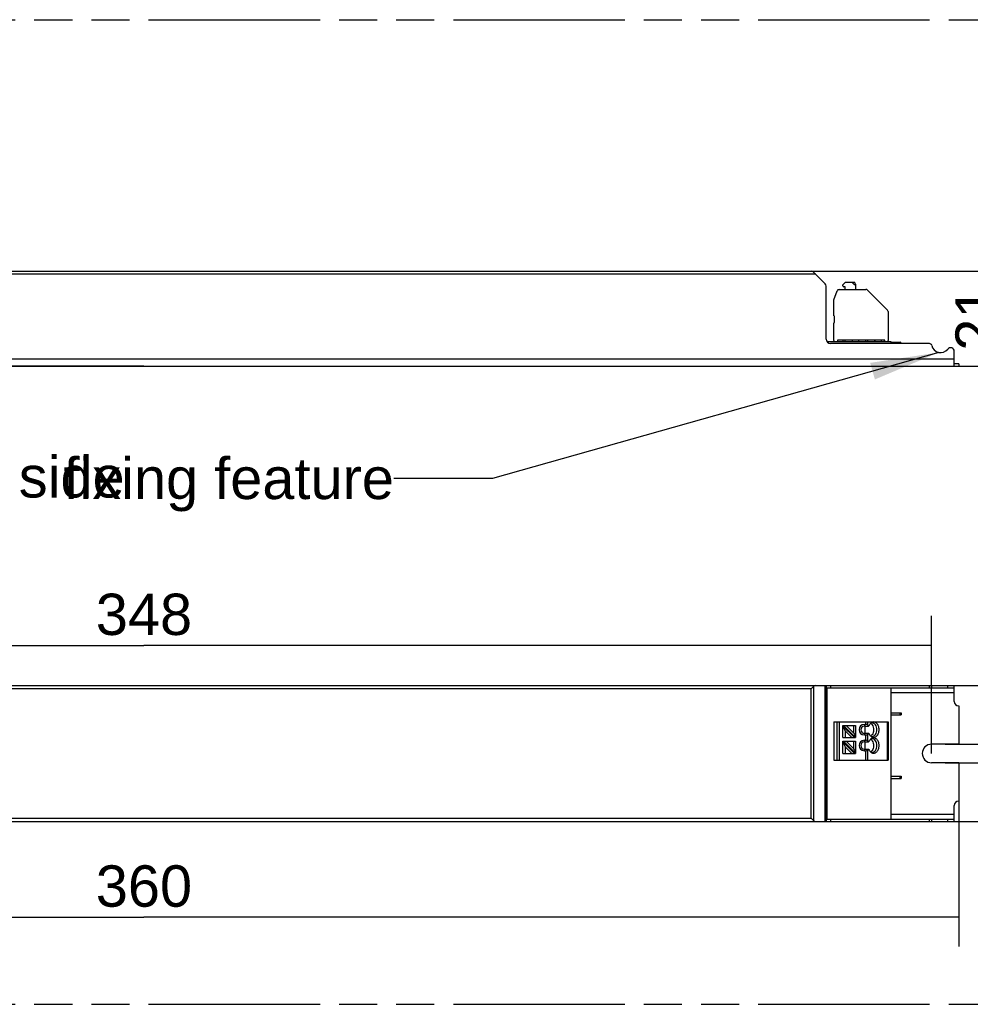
# Model space of a CAD drawing. Header units: millimetres. Extents: x 0 to 210, y 0 to 297.
# Tile 4 of 12: x 90 to 138, y 133 to 183. Entities that reach past the tile are written whole.
import ezdxf
from ezdxf.enums import TextEntityAlignment as Align

# ---------------------------------------------------------------- set-up
doc = ezdxf.new("R2010")
doc.units = ezdxf.units.MM
doc.header["$LTSCALE"] = 19.36
doc.linetypes.add('PHANTOM', pattern=[0.8, 0.45, -0.05, 0.1, -0.05, 0.1, -0.05])
doc.layers.get('0').update_dxf_attribs({"linetype": 'CONTINUOUS'})
for name, color, linetype in [('DEFAULT_3', 7, 'PHANTOM'), ('Z_DIM_2D', 7, 'CONTINUOUS'), ('Z_NOTICE', 7, 'CONTINUOUS')]:
    doc.layers.add(name, color=color, linetype=linetype)
doc.styles.get("Standard").update_dxf_attribs({"font": 'txt', "width": 0.7})
doc.styles.add('TEXTSTYLE_3', font='helveticaneueltw1g-ltcn.otf')
doc.dimstyles.new('DIMSTYLE_1', dxfattribs={"dimtxt": 2.1, "dimasz": 3.5, "dimexe": 1.5, "dimexo": 0, "dimgap": 0.525, "dimtad": 1, "dimdec": 3, "dimlfac": 4.347826, "dimdsep": 46, "dimtxsty": 'TEXTSTYLE_3', "dimblk": '_FILLED', "dimblk1": '_FILLED', "dimblk2": '_FILLED', "dimcen": 0.09, "dimclrt": 5, "dimadec": 0, "dimazin": 0, "dimtp": 0.5, "dimtm": 0.5, "dimtfac": 1, "dimtdec": 3, "dimtofl": 0, "dimtmove": 0, "dimatfit": 3, "dimldrblk": '_FILLED', "dimfxl": 0, "dimtolj": 1, "dimarcsym": 0})
doc.dimstyles.new('DIMSTYLE_2', dxfattribs={"dimtxt": 2.1, "dimasz": 3.5, "dimexe": 1.5, "dimexo": 0, "dimgap": 0.525, "dimtad": 1, "dimdec": 3, "dimlfac": 4.347826, "dimdsep": 46, "dimtxsty": 'TEXTSTYLE_3', "dimblk": '_FILLED', "dimblk1": '_FILLED', "dimblk2": '_FILLED', "dimcen": 0.09, "dimclrt": 5, "dimadec": 0, "dimazin": 0, "dimtp": 0.1, "dimtm": 0.1, "dimtfac": 1, "dimtdec": 3, "dimtofl": 0, "dimtmove": 0, "dimatfit": 3, "dimldrblk": '_FILLED', "dimfxl": 0, "dimtolj": 1, "dimarcsym": 0})
doc.dimstyles.new('DIMSTYLE_3', dxfattribs={"dimtxt": 2.1, "dimasz": 3.5, "dimexe": 1.5, "dimexo": 0, "dimgap": 0.525, "dimtad": 1, "dimdec": 3, "dimlfac": 4.347826, "dimdsep": 46, "dimtxsty": 'TEXTSTYLE_3', "dimblk": '_FILLED', "dimblk1": '_FILLED', "dimblk2": '_FILLED', "dimcen": 0.09, "dimclrt": 5, "dimadec": 0, "dimazin": 0, "dimtp": 0.2, "dimtm": 0.2, "dimtfac": 1, "dimtdec": 3, "dimtofl": 0, "dimtmove": 0, "dimatfit": 3, "dimldrblk": '_FILLED', "dimfxl": 0, "dimtolj": 1, "dimarcsym": 0})
doc.dimstyles.get("Standard").update_dxf_attribs({"dimtxt": 3.5, "dimasz": 3.5, "dimexe": 1.5, "dimexo": 0, "dimtad": 1, "dimdec": 3, "dimdsep": 46, "dimtxsty": 'Standard', "dimblk": '_FILLED', "dimblk1": '_FILLED', "dimblk2": '_FILLED', "dimcen": 0.09, "dimclrt": 5, "dimadec": 0, "dimazin": 0, "dimtol": 1, "dimtp": 0.001, "dimtm": 0.001, "dimtfac": 1, "dimtdec": 3, "dimtofl": 0, "dimtmove": 0, "dimatfit": 3, "dimldrblk": '_FILLED', "dimfxl": 0, "dimtolj": 1, "dimarcsym": 0})

# ---------------------------------------------------------------- blocks, each defined once
blk = doc.blocks.new('*D2')
at = {"layer": 'Z_DIM_2D', "color": 2, "linetype": 'Continuous'}
for p, q in [((54.959, 143.003), (54.959, 135.611)), ((137.759, 143.003), (137.759, 135.611)), ((54.959, 137.111), (96.359, 137.111)), ((137.759, 137.111), (96.359, 137.111))]:
    blk.add_line(p, q, dxfattribs=at)
at = {"layer": 'Z_DIM_2D', "color": 5, "linetype": 'Continuous', "style": 'TEXTSTYLE_3'}
blk.add_text('360', height=2.1, dxfattribs=at).set_placement((96.359, 137.636), align=Align.CENTER)
blk = doc.blocks.new('_FILLED')
at = {"color": 0, "linetype": 'ByBlock'}
blk.add_solid([(0, 0), (-1, 0.125), (-1, -0.125)], dxfattribs=at)
blk = doc.blocks.new('_NONE')
blk = doc.blocks.new('*D3')
at = {"layer": 'Z_DIM_2D', "color": 2, "linetype": 'Continuous'}
for p, q in [((56.339, 145.418), (56.339, 152.409)), ((136.379, 145.418), (136.379, 152.409)), ((56.339, 150.909), (96.359, 150.909)), ((136.379, 150.909), (96.359, 150.909))]:
    blk.add_line(p, q, dxfattribs=at)
at = {"layer": 'Z_DIM_2D', "color": 5, "linetype": 'Continuous', "style": 'TEXTSTYLE_3'}
blk.add_text('348', height=2.1, dxfattribs=at).set_placement((96.359, 151.434), align=Align.CENTER)
blk = doc.blocks.new('*D5')
at = {"layer": 'Z_DIM_2D', "color": 2, "linetype": 'Continuous'}
for p, q in [((137.069, 145.89), (143.074, 145.89)), ((141.574, 145.89), (141.574, 145.418)), ((141.574, 144.947), (141.574, 145.418)), ((141.574, 145.418), (141.574, 137.392)), ((137.069, 144.947), (143.074, 144.947))]:
    blk.add_line(p, q, dxfattribs=at)
at = {"layer": 'Z_DIM_2D', "color": 5, "linetype": 'Continuous', "style": 'TEXTSTYLE_3'}
blk.add_text('4.1', height=2.1, rotation=90, dxfattribs=at).set_placement((141.049, 140.918), align=Align.RIGHT)
blk = doc.blocks.new('*D6')
at = {"layer": 'Z_DIM_2D', "color": 2, "linetype": 'Continuous'}
for p, q in [((136.614, 148.868), (148.45, 148.868)), ((146.95, 148.868), (146.95, 145.418)), ((146.95, 141.968), (146.95, 145.418)), ((136.614, 141.968), (148.45, 141.968))]:
    blk.add_line(p, q, dxfattribs=at)
at = {"layer": 'Z_DIM_2D', "color": 5, "linetype": 'Continuous', "style": 'TEXTSTYLE_3'}
blk.add_text('30', height=2.1, rotation=90, dxfattribs=at).set_placement((146.425, 145.418), align=Align.CENTER)
blk = doc.blocks.new('*D7')
at = {"layer": 'Z_DIM_2D', "color": 2, "linetype": 'Continuous'}
for p, q in [((96.359, 169.913), (141.717, 169.913)), ((140.217, 169.913), (140.217, 167.498)), ((140.217, 165.083), (140.217, 167.498)), ((96.359, 165.083), (141.717, 165.083))]:
    blk.add_line(p, q, dxfattribs=at)
at = {"layer": 'Z_DIM_2D', "color": 5, "linetype": 'Continuous', "style": 'TEXTSTYLE_3'}
blk.add_text('21', height=2.1, rotation=90, dxfattribs=at).set_placement((139.692, 167.498), align=Align.CENTER)
blk = doc.blocks.new('*D8')
at = {"layer": 'Z_DIM_2D', "color": 2, "linetype": 'Continuous'}
for p, q in [((55.597, 166.233), (52.551, 166.233)), ((54.051, 166.233), (54.051, 165.658)), ((54.051, 165.083), (54.051, 165.658)), ((54.051, 165.658), (54.051, 161.604)), ((96.359, 165.083), (52.551, 165.083))]:
    blk.add_line(p, q, dxfattribs=at)
at = {"layer": 'Z_DIM_2D', "color": 5, "linetype": 'Continuous', "style": 'TEXTSTYLE_3'}
blk.add_text('5', height=2.1, rotation=90, dxfattribs=at).set_placement((53.526, 163.015), align=Align.RIGHT)

msp = doc.modelspace()

# ---------------------------------------------------------------- linework, layer by layer
at = {"color": 9, "linetype": 'Continuous'}
for p, q in [((130.49101, 169.7519), (62.22701, 169.7519)), ((55.18901, 165.4509), (137.52901, 165.4509)), ((130.26332, 148.70748), (62.4547, 148.70748)), ((130.26332, 142.12948), (130.26332, 148.70748)), ((130.37716, 148.82133), (130.37716, 142.01564)), ((130.97285, 141.96848), (130.97285, 148.86848)), ((131.25001, 148.86848), (131.25001, 148.75348)), ((137.52901, 148.50048), (134.30901, 148.50048)), ((136.27562, 148.75348), (136.27562, 148.86848)), ((136.3883, 148.75348), (136.3883, 148.86848)), ((131.57601, 145.07348), (131.57601, 147.02848)), ((131.68407, 147.02848), (131.68407, 145.07348)), ((133.04237, 146.89048), (133.04237, 147.02848)), ((133.12369, 147.02848), (133.12369, 146.87364)), ((134.13732, 145.07348), (134.13732, 147.02848)), ((134.78051, 147.37348), (134.78051, 147.48848)), ((132.42301, 146.45512), (132.42301, 146.84448)), ((132.96351, 146.89048), (132.96351, 146.80998)), ((132.42301, 145.65012), (132.42301, 146.03948)), ((132.96351, 146.44198), (132.96351, 146.36148)), ((132.96351, 146.08548), (132.96351, 146.00498)), ((133.04237, 146.08548), (133.04237, 146.36148)), ((133.12369, 146.37832), (133.12369, 146.06864)), ((132.96351, 145.63698), (132.96351, 145.55648)), ((133.04237, 145.07348), (133.04237, 145.55648)), ((133.12369, 145.57332), (133.12369, 145.07348)), ((134.78051, 144.15348), (134.78051, 144.26848)), ((62.4547, 142.12948), (130.26332, 142.12948)), ((131.25001, 142.08348), (131.25001, 141.96848)), ((134.30901, 142.33648), (137.52901, 142.33648)), ((136.27562, 141.96848), (136.27562, 142.08348)), ((136.3883, 141.96848), (136.3883, 142.08348))]:
    msp.add_line(p, q, dxfattribs=at)
at = {"color": 7, "linetype": 'Continuous'}
for p, q in [((62.4547, 169.9129), (130.26332, 169.9129)), ((130.37716, 169.86575), (130.97285, 169.27006)), ((131.02001, 166.4629), (131.02001, 169.15621)), ((131.87101, 169.21186), (132.00901, 169.34986)), ((131.87101, 169.16586), (131.87101, 169.21186)), ((131.98601, 169.11986), (131.91701, 169.11986)), ((131.98601, 168.98186), (131.98601, 169.11986)), ((132.00901, 169.34986), (132.42301, 169.34986)), ((132.45948, 169.21186), (132.32937, 169.34986)), ((132.51501, 169.21186), (132.45948, 169.21186)), ((132.51501, 169.25786), (132.51501, 168.98186)), ((131.41101, 168.45286), (131.57601, 168.90619)), ((131.68407, 168.98186), (133.04237, 168.98186)), ((133.12369, 168.94818), (134.13732, 167.93454)), ((131.41101, 167.64786), (131.41101, 168.45286)), ((131.44551, 167.31436), (131.44551, 167.61336)), ((134.17101, 167.85323), (134.17101, 166.38286)), ((131.41101, 166.38286), (131.41101, 167.27986)), ((131.05792, 166.3364), (134.30901, 166.3364)), ((136.27562, 166.2329), (131.25001, 166.2329)), ((134.01001, 166.40586), (131.59501, 166.40586)), ((131.59501, 166.40586), (131.59501, 166.3364)), ((131.89401, 166.3364), (131.89401, 166.40586)), ((131.98601, 166.3364), (131.98601, 166.40586)), ((132.34022, 166.40586), (132.34022, 166.39513)), ((132.35599, 166.35187), (132.35326, 166.3364)), ((132.67675, 166.3364), (132.67403, 166.35187)), ((132.68979, 166.39513), (132.68979, 166.40586)), ((133.04401, 166.3364), (133.04401, 166.40586)), ((133.13601, 166.3364), (133.13601, 166.40586)), ((133.49022, 166.40586), (133.49022, 166.39513)), ((133.50599, 166.35187), (133.50326, 166.3364)), ((133.82675, 166.3364), (133.82403, 166.35187)), ((133.83979, 166.39513), (133.83979, 166.40586)), ((133.98701, 166.3364), (133.98701, 166.40586)), ((134.01001, 166.3364), (134.01001, 166.40586)), ((134.30901, 166.3364), (134.30901, 166.2329)), ((134.30901, 166.3019), (134.78051, 166.3019)), ((134.82651, 166.2329), (134.82651, 166.2559)), ((137.52901, 165.0829), (137.52901, 165.83454)), ((54.95901, 165.0829), (137.75901, 165.0829)), ((137.75901, 165.1979), (137.52901, 165.1979)), ((137.75901, 165.1979), (137.75901, 165.0829)), ((55.18901, 148.86848), (137.52901, 148.86848)), ((130.37716, 148.82133), (130.26332, 148.70748)), ((131.02001, 148.86848), (131.02001, 141.96848)), ((131.05792, 148.75348), (137.52901, 148.75348)), ((131.05792, 148.75348), (131.05792, 142.08348)), ((134.30901, 148.75348), (134.30901, 142.08348)), ((137.19959, 148.75348), (137.19959, 148.86848)), ((137.52901, 148.06348), (137.52901, 148.86848)), ((137.75901, 147.83348), (137.75901, 145.88998)), ((131.41101, 147.02848), (134.17101, 147.02848)), ((131.41101, 147.02848), (131.41101, 145.07348)), ((134.17101, 147.02848), (134.17101, 145.07348)), ((134.30901, 147.48848), (134.82651, 147.48848)), ((134.30901, 147.37348), (134.82651, 147.37348)), ((134.82651, 147.48848), (134.82651, 147.37348)), ((131.87101, 146.84448), (132.51501, 146.84448)), ((131.87101, 146.22348), (131.87101, 146.84448)), ((132.45948, 146.22348), (131.87101, 146.81196)), ((132.00901, 146.54385), (131.87101, 146.81196)), ((131.90353, 146.84448), (132.51501, 146.23301)), ((132.00901, 146.54385), (132.32937, 146.22348)), ((132.00901, 146.22348), (132.00901, 146.54385)), ((132.42301, 146.45512), (132.03364, 146.84448)), ((132.51501, 146.84448), (132.51501, 146.22348)), ((132.96351, 146.89048), (133.04237, 146.89048)), ((132.96351, 146.80998), (133.16874, 146.80998)), ((132.9931, 146.80998), (132.9931, 146.44198)), ((133.12369, 146.87364), (133.20128, 146.83485)), ((131.87101, 146.22348), (132.51501, 146.22348)), ((131.87101, 146.03948), (132.51501, 146.03948)), ((131.87101, 145.41848), (131.87101, 146.03948)), ((132.45948, 145.41848), (131.87101, 146.00696)), ((132.00901, 145.73885), (131.87101, 146.00696)), ((131.90353, 146.03948), (132.51501, 145.42801)), ((132.42301, 145.65012), (132.03364, 146.03948)), ((132.51501, 146.03948), (132.51501, 145.41848)), ((132.96351, 146.44198), (133.16874, 146.44198)), ((132.96351, 146.36148), (133.04237, 146.36148)), ((132.96351, 146.08548), (133.04237, 146.08548)), ((132.96351, 146.00498), (133.16874, 146.00498)), ((132.9931, 146.00498), (132.9931, 145.63698)), ((133.20128, 146.41712), (133.12369, 146.37832)), ((133.12369, 146.06864), (133.20128, 146.02985)), ((132.00901, 145.73885), (132.32937, 145.41848)), ((132.00901, 145.41848), (132.00901, 145.73885)), ((132.96351, 145.63698), (133.16874, 145.63698)), ((132.96351, 145.55648), (133.04237, 145.55648)), ((133.20128, 145.61212), (133.12369, 145.57332)), ((137.75901, 145.88998), (136.37901, 145.88998)), ((131.41101, 145.07348), (134.17101, 145.07348)), ((131.87101, 145.41848), (132.51501, 145.41848)), ((137.75901, 144.94698), (136.37901, 144.94698)), ((137.75901, 144.94698), (137.75901, 143.00348)), ((134.30901, 144.26848), (134.82651, 144.26848)), ((134.30901, 144.15348), (134.82651, 144.15348)), ((134.82651, 144.26848), (134.82651, 144.15348)), ((137.52901, 141.96848), (137.52901, 142.77348)), ((130.26332, 142.12948), (130.37716, 142.01564)), ((131.05792, 142.08348), (137.52901, 142.08348)), ((137.19959, 141.96848), (137.19959, 142.08348)), ((55.18901, 141.96848), (137.52901, 141.96848))]:
    msp.add_line(p, q, dxfattribs=at)
for centre, radius, start, end in [((130.26332, 169.7519), 0.161, 45, 90), ((130.85901, 169.15621), 0.161, 0, 45), ((131.91701, 169.16586), 0.046, 180, 270), ((132.42301, 169.25786), 0.092, 0, 90), ((131.68407, 168.86686), 0.115, 90, 160), ((133.04237, 168.86686), 0.115, 45, 90), ((131.41101, 167.61336), 0.0345, 0, 90), ((134.05601, 167.85323), 0.115, 0, 45), ((131.41101, 167.31436), 0.0345, 270, 360), ((131.25001, 166.4629), 0.23, 180, 270), ((131.45701, 166.38286), 0.046, 180, 270), ((132.31069, 166.35986), 0.046, 350.000002, 90), ((132.71933, 166.35986), 0.046, 90, 190), ((133.46069, 166.35986), 0.046, 350.000002, 90), ((133.86933, 166.35986), 0.046, 90, 190), ((134.12501, 166.38286), 0.046, 270, 360), ((134.78051, 166.2559), 0.046, 0, 90), ((136.27562, 166.1179), 0.115, 11.536959, 90), ((136.83901, 166.2329), 0.46, 191.536959, 321.615914), ((137.34501, 165.83454), 0.184, 0, 142.21684), ((137.75901, 148.06348), 0.23, 180, 270), ((132.96351, 146.62598), 0.2645, 90, 270), ((132.96351, 146.62598), 0.184, 90, 270), ((135.69861, 143.53276), 4.1401, 127.099846, 127.666591), ((133.17868, 146.76427), 0.20914, 59.931808, 61.565324), ((133.17524, 146.7584), 0.21595, 56.685637, 59.922739), ((133.35574, 146.7877), 0.18349, 102.002984, 110.35569), ((133.16724, 146.74648), 0.2303, 50.643792, 56.65095), ((133.35384, 146.79603), 0.17495, 90.049544, 101.962551), ((133.44883, 146.78293), 0.23674, 116.955809, 121.705712), ((132.96351, 145.82098), 0.2645, 90, 270), ((132.96351, 145.82098), 0.184, 90, 270), ((135.69863, 149.7192), 4.14011, 232.333233, 232.899973), ((135.69861, 142.72776), 4.1401, 127.099846, 127.666591), ((133.17868, 146.4877), 0.20915, 298.434652, 300.069674), ((133.17868, 145.95927), 0.20914, 59.931808, 61.565324), ((133.17524, 146.49357), 0.21595, 300.078724, 303.314002), ((133.17524, 145.9534), 0.21595, 56.685637, 59.922739), ((133.35574, 145.9827), 0.18349, 102.002984, 110.35569), ((133.16724, 146.50549), 0.2303, 303.348699, 309.355892), ((133.16724, 145.94148), 0.2303, 50.643792, 56.65095), ((133.35384, 145.99103), 0.17495, 90.049544, 101.962551), ((133.44883, 146.46903), 0.23674, 238.294288, 243.0442), ((133.44883, 145.97793), 0.23674, 116.955809, 121.705712), ((133.35371, 146.45396), 0.17298, 266.669769, 269.992938), ((135.69863, 148.9142), 4.14011, 232.333233, 232.899973), ((133.17868, 145.6827), 0.20915, 298.434652, 300.069674), ((133.17524, 145.68857), 0.21595, 300.078724, 303.314002), ((133.16724, 145.70049), 0.2303, 303.348699, 309.355892), ((136.37901, 145.41848), 0.4715, 90, 270), ((133.44883, 145.66403), 0.23674, 238.294288, 243.0442), ((133.35371, 145.64896), 0.17298, 266.669769, 269.992938), ((137.75901, 142.77348), 0.23, 90, 180)]:
    msp.add_arc(centre, radius, start, end, dxfattribs=at)
for centre, major_axis, ratio, start_param, end_param in [((130.49101, 148.70748), (0.161, 0), 1, 1.57079633, 2.35619449), ((133.04237, 146.83298), (0.115, 0), 0.5, 0.78539816, 1.57079633), ((132.42301, 146.36838), (-0.07988, 0.12291), 0.37136567, -2.62243538, -1.05163905), ((133.04237, 146.41898), (0.115, 0), 0.5, -1.57079633, -0.78539816), ((133.04237, 146.02798), (0.115, 0), 0.5, 0.78539816, 1.57079633), ((132.42301, 145.56338), (-0.07988, 0.12291), 0.37136567, -2.62243538, -1.05163905), ((133.04237, 145.61398), (0.115, 0), 0.5, -1.57079633, -0.78539816), ((130.49101, 142.12948), (0.161, 0), 1, -2.35619449, -1.57079633)]:
    msp.add_ellipse(centre, major_axis=major_axis, ratio=ratio, start_param=start_param, end_param=end_param, dxfattribs=at)
for points, knots in [([(133.71149, 146.62598), (133.71149, 146.68693), (133.69236, 146.80356), (133.61022, 146.94856), (133.4977, 147.01678), (133.40479, 147.01853), (133.36163, 147.00417), (133.34152, 146.99395)], [0, 0, 0, 0, 0.29475086, 0.55938388, 0.78442908, 0.89090927, 1, 1, 1, 1]), ([(133.32442, 146.98434), (133.31154, 146.97639), (133.25929, 146.93702), (133.22167, 146.88049), (133.20128, 146.83485)], [0, 0, 0, 0, 0.23241554, 1, 1, 1, 1]), ([(133.43501, 146.62598), (133.43501, 146.59612), (133.42547, 146.48785), (133.3747, 146.3777), (133.31328, 146.32741)], [0, 0, 0, 0, 0.27336365, 1, 1, 1, 1]), ([(133.31329, 146.92455), (133.3325, 146.90882), (133.40645, 146.8264), (133.43501, 146.71063), (133.43501, 146.62598)], [0, 0, 0, 0, 0.22682223, 1, 1, 1, 1]), ([(133.34152, 146.25801), (133.36163, 146.2478), (133.40479, 146.23343), (133.4977, 146.23518), (133.61022, 146.30341), (133.69236, 146.4484), (133.71149, 146.56503), (133.71149, 146.62598)], [0, 0, 0, 0, 0.10909073, 0.21557093, 0.44061613, 0.70524914, 1, 1, 1, 1]), ([(133.59764, 146.62598), (133.59764, 146.67043), (133.58602, 146.75667), (133.53497, 146.8696), (133.45545, 146.94999), (133.38602, 146.97098), (133.35369, 146.97098)], [0, 0, 0, 0, 0.28797522, 0.55534554, 0.79053341, 1, 1, 1, 1]), ([(133.35369, 146.28098), (133.38602, 146.28098), (133.45545, 146.30198), (133.53497, 146.38237), (133.58602, 146.4953), (133.59764, 146.58154), (133.59764, 146.62598)], [0, 0, 0, 0, 0.20946659, 0.44465446, 0.71202478, 1, 1, 1, 1]), ([(133.20128, 146.41712), (133.20845, 146.40106), (133.23838, 146.3434), (133.28401, 146.29256), (133.32442, 146.26763)], [0, 0, 0, 0, 0.27027785, 1, 1, 1, 1]), ([(133.32442, 146.17934), (133.31154, 146.17139), (133.25929, 146.13202), (133.22167, 146.07549), (133.20128, 146.02985)], [0, 0, 0, 0, 0.23241554, 1, 1, 1, 1]), ([(133.31329, 146.11955), (133.3325, 146.10382), (133.40645, 146.0214), (133.43501, 145.90563), (133.43501, 145.82098)], [0, 0, 0, 0, 0.22682223, 1, 1, 1, 1]), ([(133.71149, 145.82098), (133.71149, 145.88193), (133.69236, 145.99856), (133.61022, 146.14356), (133.4977, 146.21178), (133.40479, 146.21353), (133.36163, 146.19917), (133.34152, 146.18895)], [0, 0, 0, 0, 0.29475086, 0.55938388, 0.78442908, 0.89090927, 1, 1, 1, 1]), ([(133.59764, 145.82098), (133.59764, 145.86543), (133.58602, 145.95167), (133.53497, 146.0646), (133.45545, 146.14499), (133.38602, 146.16598), (133.35369, 146.16598)], [0, 0, 0, 0, 0.28797522, 0.55534554, 0.79053341, 1, 1, 1, 1]), ([(133.20128, 145.61212), (133.20845, 145.59606), (133.23838, 145.5384), (133.28401, 145.48756), (133.32442, 145.46263)], [0, 0, 0, 0, 0.27027785, 1, 1, 1, 1]), ([(133.43501, 145.82098), (133.43501, 145.79112), (133.42547, 145.68285), (133.3747, 145.5727), (133.31328, 145.52241)], [0, 0, 0, 0, 0.27336365, 1, 1, 1, 1]), ([(133.34152, 145.45301), (133.36163, 145.4428), (133.40479, 145.42843), (133.4977, 145.43018), (133.61022, 145.49841), (133.69236, 145.6434), (133.71149, 145.76003), (133.71149, 145.82098)], [0, 0, 0, 0, 0.10909073, 0.21557093, 0.44061613, 0.70524914, 1, 1, 1, 1]), ([(133.35369, 145.47598), (133.38602, 145.47598), (133.45545, 145.49698), (133.53497, 145.57737), (133.58602, 145.6903), (133.59764, 145.77654), (133.59764, 145.82098)], [0, 0, 0, 0, 0.20946659, 0.44465446, 0.71202478, 1, 1, 1, 1])]:
    msp.add_open_spline(points, degree=3, knots=knots, dxfattribs=at)
for points in [[(133.29191, 146.29223), (133.30845, 146.28611), (133.32606, 146.2823), (133.34366, 146.28128)], [(133.29191, 145.48723), (133.30845, 145.48111), (133.32606, 145.4773), (133.34366, 145.47628)]]:
    msp.add_open_spline(points, degree=3, dxfattribs=at)
at = {"layer": 'DEFAULT_3', "color": 91, "linetype": 'PHANTOM', "true_color": 0x80ff80}
for p, q in [((50.12864, 182.68), (150.12864, 182.68)), ((50.12864, 132.68), (150.12864, 132.68))]:
    msp.add_line(p, q, dxfattribs=at)

# ---------------------------------------------------------------- texts
at = {"layer": 'Z_NOTICE', "color": 5, "linetype": 'Continuous', "style": 'TEXTSTYLE_3'}
msp.add_text('side', height=2.1, dxfattribs=at).set_placement((89.99896, 158.4152))
msp.add_text('fixing feature', height=2.1, dxfattribs=at).set_placement((109.06158, 158.33681), align=Align.RIGHT)

# ---------------------------------------------------------------- dimensions: what is measured, and where the dimension line sits
at = {"layer": 'Z_DIM_2D', "color": 2, "linetype": 'Continuous'}
for base, p1, p2, angle, dimstyle, picture, middle in [((140.21727, 165.0829), (96.35901, 169.9129), (96.35901, 165.0829), 270, 'DIMSTYLE_3', '*D7', (140.21727, 167.28241)), ((54.05086, 166.2329), (96.35901, 165.0829), (55.59732, 166.2329), 90, 'DIMSTYLE_2', '*D8', (54.05086, 162.30955)), ((146.94998, 141.96848), (136.61365, 148.86848), (136.61365, 141.96848), 270, 'DIMSTYLE_3', '*D6', (146.94998, 145.41456)), ((141.57416, 144.94698), (137.06901, 145.88998), (137.06901, 144.94698), 270, 'DIMSTYLE_2', '*D5', (141.57416, 138.92005))]:
    dim = msp.add_linear_dim(base=base, p1=p1, p2=p2, angle=angle, dimstyle=dimstyle, override={"dimblk1": 'NONE', "dimblk2": 'NONE', "dimsah": 1}, dxfattribs=at)
    dim.commit()
    dim.dimension.update_dxf_attribs({"geometry": picture, "text_midpoint": middle, "dimtype": 160})
for base, p1, p2, picture, middle in [((136.37901, 150.90885), (56.33901, 145.41848), (136.37901, 145.41848), '*D3', (96.35509, 150.90885)), ((137.75901, 137.11054), (54.95901, 143.00348), (137.75901, 143.00348), '*D2', (96.35509, 137.11054))]:
    dim = msp.add_linear_dim(base=base, p1=p1, p2=p2, dimstyle='DIMSTYLE_1', override={"dimblk1": 'NONE', "dimblk2": 'NONE', "dimsah": 1}, dxfattribs=at)
    dim.commit()
    dim.dimension.update_dxf_attribs({"geometry": picture, "text_midpoint": middle, "dimtype": 160})

# ---------------------------------------------------------------- leaders
at = {"layer": 'Z_NOTICE', "color": 2, "linetype": 'Continuous'}
msp.add_leader([(136.74926, 165.78174), (114.06158, 159.38681), (109.06158, 159.38681)], dimstyle='Standard', override={"dimtad": 0}, dxfattribs=at)

doc.saveas('drawing.dxf')
